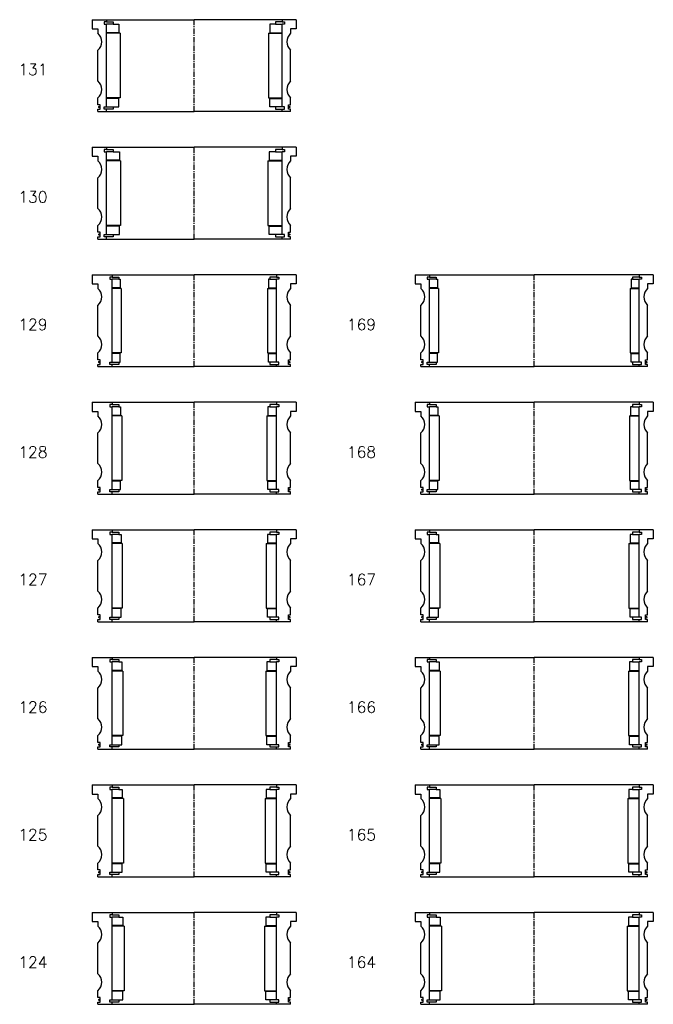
# Model space of a CAD drawing. Extents: x -2018 to 705, y -3434 to 10376.
# Tile 49 of 50: x 146 to 705, y 8608 to 9476. Entities that reach past the tile are written whole.
import ezdxf

# ---------------------------------------------------------------- set-up
doc = ezdxf.new("R2010")
doc.units = 0
doc.header["$LTSCALE"] = 0.15
doc.linetypes.add('CENTER', pattern=[50.8, 31.75, -6.35, 6.35, -6.35])
doc.layers.get('0').update_dxf_attribs({"linetype": 'CONTINUOUS'})
doc.layers.add('CENTER', color=9, linetype='CENTER')
doc.styles.add('ROMANS', font='romans')

# ---------------------------------------------------------------- blocks, each defined once
blk = doc.blocks.new('6S169210T')
for p, q in [((-105, 40.5), (-92.5, 40.5)), ((-105, 40.5), (-105, 32.5)), ((-92.5, 38.5), (-94.5, 38.5)), ((-94.5, 38.5), (-94.5, 36.5)), ((-94.5, 36.5), (-92.5, 36.5)), ((-92.5, 40.5), (0, 40.5)), ((-92.5, 40.5), (-92.5, 38.5)), ((-92.5, 38.5), (-86.5, 38.5)), ((-92.5, -36.5), (-92.5, 36.5)), ((-86.5, 36.5), (-92.5, 36.5)), ((-86.5, 38.5), (-86.5, 36.5)), ((-86.5, 36.5), (-85.5, 36.5)), ((-85.5, 36.5), (-85.5, 29)), ((92.5, 40.5), (0, 40.5)), ((86.5, 36.5), (85.5, 36.5)), ((85.5, 36.5), (85.5, 29)), ((92.5, 38.5), (86.5, 38.5)), ((86.5, 38.5), (86.5, 36.5)), ((86.5, 36.5), (92.5, 36.5)), ((92.5, 40.5), (92.5, 38.5)), ((105, 40.5), (92.5, 40.5)), ((92.5, 38.5), (94.5, 38.5)), ((94.5, 36.5), (92.5, 36.5)), ((92.5, -36.5), (92.5, 36.5)), ((94.5, 38.5), (94.5, 36.5)), ((105, 40.5), (105, 32.5)), ((-105, 32.5), (-100, 32.5)), ((-100, 32.5), (-100, 28.5)), ((-85.5, 29), (-92.5, 29)), ((-84.5, 28.5), (-92.5, 28.5)), ((-84.5, 28.5), (-84.5, -28.5)), ((84.5, 28.5), (84.5, -28.5)), ((84.5, 28.5), (92.5, 28.5)), ((85.5, 29), (92.5, 29)), ((100, 32.5), (100, 28.5)), ((105, 32.5), (100, 32.5)), ((-100, -13.5), (-100, 13.5)), ((100, -13.5), (100, 13.5)), ((-100, -34.5), (-100, -28.5)), ((-98, -34.5), (-100, -34.5)), ((-98, -38.5), (-98, -34.5)), ((-84.5, -28.5), (-92.5, -28.5)), ((-85.5, -29), (-92.5, -29)), ((-85.5, -36.5), (-85.5, -29)), ((84.5, -28.5), (92.5, -28.5)), ((85.5, -36.5), (85.5, -29)), ((85.5, -29), (92.5, -29)), ((98, -38.5), (98, -34.5)), ((98, -34.5), (100, -34.5)), ((100, -34.5), (100, -28.5)), ((-100, -40.5), (-100, -38.5)), ((-100, -38.5), (-98, -38.5)), ((-100, -40.5), (-92.5, -40.5)), ((-94.5, -38.5), (-94.5, -36.5)), ((-94.5, -36.5), (-92.5, -36.5)), ((-92.5, -38.5), (-94.5, -38.5)), ((-92.5, -36.5), (-86.5, -36.5)), ((-92.5, -40.5), (-92.5, -38.5)), ((-86.5, -38.5), (-92.5, -38.5)), ((-92.5, -40.5), (0, -40.5)), ((-86.5, -36.5), (-86.5, -38.5)), ((-86.5, -36.5), (-85.5, -36.5)), ((92.5, -40.5), (0, -40.5)), ((86.5, -36.5), (85.5, -36.5)), ((92.5, -36.5), (86.5, -36.5)), ((86.5, -36.5), (86.5, -38.5)), ((86.5, -38.5), (92.5, -38.5)), ((94.5, -36.5), (92.5, -36.5)), ((92.5, -40.5), (92.5, -38.5)), ((92.5, -38.5), (94.5, -38.5)), ((100, -40.5), (92.5, -40.5)), ((94.5, -38.5), (94.5, -36.5)), ((100, -38.5), (98, -38.5)), ((100, -40.5), (100, -38.5))]:
    blk.add_line(p, q)
at = {"const_width": 0.95}
for points in [[(-98.45, -36.52, -1), (-99.5, -36.52, -1)], [(98.45, -36.52, 1), (99.5, -36.52, 1)]]:
    blk.add_lwpolyline(points, format="xyb", close=True, dxfattribs=at)
for centre, start, end in [((-106.61, 21), 311.40962, 48.59038), ((106.61, 21), 131.40962, 228.59038), ((-106.61, -21), 311.40962, 48.59038), ((106.61, -21), 131.40962, 228.59038)]:
    blk.add_arc(centre, 10, start, end)
at = {"layer": 'CENTER'}
blk.add_line((0, -40.5), (0, 40.5), dxfattribs=at)
blk = doc.blocks.new('6S168210T')
for p, q in [((-105, 40.5), (-92.5, 40.5)), ((-105, 40.5), (-105, 32.5)), ((-92.5, 38.5), (-94.5, 38.5)), ((-94.5, 38.5), (-94.5, 36.5)), ((-94.5, 36.5), (-92.5, 36.5)), ((-92.5, 40.5), (0, 40.5)), ((-92.5, 40.5), (-92.5, 38.5)), ((-92.5, 38.5), (-86.5, 38.5)), ((-92.5, -36.5), (-92.5, 36.5)), ((-86.5, 36.5), (-92.5, 36.5)), ((-86.5, 38.5), (-86.5, 36.5)), ((-86.5, 36.5), (-85, 36.5)), ((-85, 36.5), (-85, 29)), ((92.5, 40.5), (0, 40.5)), ((86.5, 36.5), (85, 36.5)), ((85, 36.5), (85, 29)), ((92.5, 38.5), (86.5, 38.5)), ((86.5, 38.5), (86.5, 36.5)), ((86.5, 36.5), (92.5, 36.5)), ((92.5, 40.5), (92.5, 38.5)), ((105, 40.5), (92.5, 40.5)), ((92.5, 38.5), (94.5, 38.5)), ((94.5, 36.5), (92.5, 36.5)), ((92.5, -36.5), (92.5, 36.5)), ((94.5, 38.5), (94.5, 36.5)), ((105, 40.5), (105, 32.5)), ((-105, 32.5), (-100, 32.5)), ((-100, 32.5), (-100, 28.5)), ((-85, 29), (-92.5, 29)), ((-84, 28.5), (-92.5, 28.5)), ((-84, 28.5), (-84, -28.5)), ((84, 28.5), (84, -28.5)), ((84, 28.5), (92.5, 28.5)), ((85, 29), (92.5, 29)), ((100, 32.5), (100, 28.5)), ((105, 32.5), (100, 32.5)), ((-100, -13.5), (-100, 13.5)), ((100, -13.5), (100, 13.5)), ((-100, -34.5), (-100, -28.5)), ((-98, -34.5), (-100, -34.5)), ((-98, -38.5), (-98, -34.5)), ((-84, -28.5), (-92.5, -28.5)), ((-85, -29), (-92.5, -29)), ((-85, -36.5), (-85, -29)), ((84, -28.5), (92.5, -28.5)), ((85, -36.5), (85, -29)), ((85, -29), (92.5, -29)), ((98, -38.5), (98, -34.5)), ((98, -34.5), (100, -34.5)), ((100, -34.5), (100, -28.5)), ((-100, -40.5), (-100, -38.5)), ((-100, -38.5), (-98, -38.5)), ((-100, -40.5), (-92.5, -40.5)), ((-94.5, -38.5), (-94.5, -36.5)), ((-94.5, -36.5), (-92.5, -36.5)), ((-92.5, -38.5), (-94.5, -38.5)), ((-92.5, -36.5), (-86.5, -36.5)), ((-92.5, -40.5), (-92.5, -38.5)), ((-86.5, -38.5), (-92.5, -38.5)), ((-92.5, -40.5), (0, -40.5)), ((-86.5, -36.5), (-86.5, -38.5)), ((-86.5, -36.5), (-85, -36.5)), ((92.5, -40.5), (0, -40.5)), ((86.5, -36.5), (85, -36.5)), ((92.5, -36.5), (86.5, -36.5)), ((86.5, -36.5), (86.5, -38.5)), ((86.5, -38.5), (92.5, -38.5)), ((94.5, -36.5), (92.5, -36.5)), ((92.5, -40.5), (92.5, -38.5)), ((92.5, -38.5), (94.5, -38.5)), ((100, -40.5), (92.5, -40.5)), ((94.5, -38.5), (94.5, -36.5)), ((100, -38.5), (98, -38.5)), ((100, -40.5), (100, -38.5))]:
    blk.add_line(p, q)
at = {"const_width": 0.95}
for points in [[(-98.45, -36.52, -1), (-99.5, -36.52, -1)], [(98.45, -36.52, 1), (99.5, -36.52, 1)]]:
    blk.add_lwpolyline(points, format="xyb", close=True, dxfattribs=at)
for centre, start, end in [((-106.61, 21), 311.40962, 48.59038), ((106.61, 21), 131.40962, 228.59038), ((-106.61, -21), 311.40962, 48.59038), ((106.61, -21), 131.40962, 228.59038)]:
    blk.add_arc(centre, 10, start, end)
at = {"layer": 'CENTER'}
blk.add_line((0, -40.5), (0, 40.5), dxfattribs=at)
blk = doc.blocks.new('6S167210T')
for p, q in [((-105, 40.5), (-92.5, 40.5)), ((-105, 40.5), (-105, 32.5)), ((-92.5, 38.5), (-94.5, 38.5)), ((-94.5, 38.5), (-94.5, 36.5)), ((-94.5, 36.5), (-92.5, 36.5)), ((-92.5, 40.5), (0, 40.5)), ((-92.5, 40.5), (-92.5, 38.5)), ((-92.5, 38.5), (-86.5, 38.5)), ((-92.5, -36.5), (-92.5, 36.5)), ((-86.5, 36.5), (-92.5, 36.5)), ((-86.5, 38.5), (-86.5, 36.5)), ((-86.5, 36.5), (-84.5, 36.5)), ((-84.5, 36.5), (-84.5, 29)), ((92.5, 40.5), (0, 40.5)), ((86.5, 36.5), (84.5, 36.5)), ((84.5, 36.5), (84.5, 29)), ((92.5, 38.5), (86.5, 38.5)), ((86.5, 38.5), (86.5, 36.5)), ((86.5, 36.5), (92.5, 36.5)), ((92.5, 40.5), (92.5, 38.5)), ((105, 40.5), (92.5, 40.5)), ((92.5, 38.5), (94.5, 38.5)), ((94.5, 36.5), (92.5, 36.5)), ((92.5, -36.5), (92.5, 36.5)), ((94.5, 38.5), (94.5, 36.5)), ((105, 40.5), (105, 32.5)), ((-105, 32.5), (-100, 32.5)), ((-100, 32.5), (-100, 28.5)), ((-84.5, 29), (-92.5, 29)), ((-83.5, 28.5), (-92.5, 28.5)), ((-83.5, 28.5), (-83.5, -28.5)), ((83.5, 28.5), (83.5, -28.5)), ((83.5, 28.5), (92.5, 28.5)), ((84.5, 29), (92.5, 29)), ((100, 32.5), (100, 28.5)), ((105, 32.5), (100, 32.5)), ((-100, -13.5), (-100, 13.5)), ((100, -13.5), (100, 13.5)), ((-100, -34.5), (-100, -28.5)), ((-98, -34.5), (-100, -34.5)), ((-98, -38.5), (-98, -34.5)), ((-83.5, -28.5), (-92.5, -28.5)), ((-84.5, -29), (-92.5, -29)), ((-84.5, -36.5), (-84.5, -29)), ((83.5, -28.5), (92.5, -28.5)), ((84.5, -36.5), (84.5, -29)), ((84.5, -29), (92.5, -29)), ((98, -38.5), (98, -34.5)), ((98, -34.5), (100, -34.5)), ((100, -34.5), (100, -28.5)), ((-100, -40.5), (-100, -38.5)), ((-100, -38.5), (-98, -38.5)), ((-100, -40.5), (-92.5, -40.5)), ((-94.5, -38.5), (-94.5, -36.5)), ((-94.5, -36.5), (-92.5, -36.5)), ((-92.5, -38.5), (-94.5, -38.5)), ((-92.5, -36.5), (-86.5, -36.5)), ((-92.5, -40.5), (-92.5, -38.5)), ((-86.5, -38.5), (-92.5, -38.5)), ((-92.5, -40.5), (0, -40.5)), ((-86.5, -36.5), (-86.5, -38.5)), ((-86.5, -36.5), (-84.5, -36.5)), ((92.5, -40.5), (0, -40.5)), ((86.5, -36.5), (84.5, -36.5)), ((92.5, -36.5), (86.5, -36.5)), ((86.5, -36.5), (86.5, -38.5)), ((86.5, -38.5), (92.5, -38.5)), ((94.5, -36.5), (92.5, -36.5)), ((92.5, -40.5), (92.5, -38.5)), ((92.5, -38.5), (94.5, -38.5)), ((100, -40.5), (92.5, -40.5)), ((94.5, -38.5), (94.5, -36.5)), ((100, -38.5), (98, -38.5)), ((100, -40.5), (100, -38.5))]:
    blk.add_line(p, q)
at = {"const_width": 0.95}
for points in [[(-98.45, -36.52, -1), (-99.5, -36.52, -1)], [(98.45, -36.52, 1), (99.5, -36.52, 1)]]:
    blk.add_lwpolyline(points, format="xyb", close=True, dxfattribs=at)
for centre, start, end in [((-106.61, 21), 311.40962, 48.59038), ((106.61, 21), 131.40962, 228.59038), ((-106.61, -21), 311.40962, 48.59038), ((106.61, -21), 131.40962, 228.59038)]:
    blk.add_arc(centre, 10, start, end)
at = {"layer": 'CENTER'}
blk.add_line((0, -40.5), (0, 40.5), dxfattribs=at)
blk = doc.blocks.new('6S166210T')
for p, q in [((-105, 40.5), (-92.5, 40.5)), ((-105, 40.5), (-105, 32.5)), ((-92.5, 38.5), (-94.5, 38.5)), ((-94.5, 38.5), (-94.5, 36.5)), ((-94.5, 36.5), (-92.5, 36.5)), ((-92.5, 40.5), (0, 40.5)), ((-92.5, 40.5), (-92.5, 38.5)), ((-92.5, 38.5), (-86.5, 38.5)), ((-92.5, -36.5), (-92.5, 36.5)), ((-86.5, 36.5), (-92.5, 36.5)), ((-86.5, 38.5), (-86.5, 36.5)), ((-86.5, 36.5), (-84, 36.5)), ((-84, 36.5), (-84, 29)), ((92.5, 40.5), (0, 40.5)), ((86.5, 36.5), (84, 36.5)), ((84, 36.5), (84, 29)), ((92.5, 38.5), (86.5, 38.5)), ((86.5, 38.5), (86.5, 36.5)), ((86.5, 36.5), (92.5, 36.5)), ((92.5, 40.5), (92.5, 38.5)), ((105, 40.5), (92.5, 40.5)), ((92.5, 38.5), (94.5, 38.5)), ((94.5, 36.5), (92.5, 36.5)), ((92.5, -36.5), (92.5, 36.5)), ((94.5, 38.5), (94.5, 36.5)), ((105, 40.5), (105, 32.5)), ((-105, 32.5), (-100, 32.5)), ((-100, 32.5), (-100, 28.5)), ((-84, 29), (-92.5, 29)), ((-83, 28.5), (-92.5, 28.5)), ((-83, 28.5), (-83, -28.5)), ((83, 28.5), (83, -28.5)), ((83, 28.5), (92.5, 28.5)), ((84, 29), (92.5, 29)), ((100, 32.5), (100, 28.5)), ((105, 32.5), (100, 32.5)), ((-100, -13.5), (-100, 13.5)), ((100, -13.5), (100, 13.5)), ((-100, -34.5), (-100, -28.5)), ((-98, -34.5), (-100, -34.5)), ((-98, -38.5), (-98, -34.5)), ((-83, -28.5), (-92.5, -28.5)), ((-84, -29), (-92.5, -29)), ((-84, -36.5), (-84, -29)), ((83, -28.5), (92.5, -28.5)), ((84, -36.5), (84, -29)), ((84, -29), (92.5, -29)), ((98, -38.5), (98, -34.5)), ((98, -34.5), (100, -34.5)), ((100, -34.5), (100, -28.5)), ((-100, -40.5), (-100, -38.5)), ((-100, -38.5), (-98, -38.5)), ((-100, -40.5), (-92.5, -40.5)), ((-94.5, -38.5), (-94.5, -36.5)), ((-94.5, -36.5), (-92.5, -36.5)), ((-92.5, -38.5), (-94.5, -38.5)), ((-92.5, -36.5), (-86.5, -36.5)), ((-92.5, -40.5), (-92.5, -38.5)), ((-86.5, -38.5), (-92.5, -38.5)), ((-92.5, -40.5), (0, -40.5)), ((-86.5, -36.5), (-86.5, -38.5)), ((-86.5, -36.5), (-84, -36.5)), ((92.5, -40.5), (0, -40.5)), ((86.5, -36.5), (84, -36.5)), ((92.5, -36.5), (86.5, -36.5)), ((86.5, -36.5), (86.5, -38.5)), ((86.5, -38.5), (92.5, -38.5)), ((94.5, -36.5), (92.5, -36.5)), ((92.5, -40.5), (92.5, -38.5)), ((92.5, -38.5), (94.5, -38.5)), ((100, -40.5), (92.5, -40.5)), ((94.5, -38.5), (94.5, -36.5)), ((100, -38.5), (98, -38.5)), ((100, -40.5), (100, -38.5))]:
    blk.add_line(p, q)
at = {"const_width": 0.95}
for points in [[(-98.45, -36.52, -1), (-99.5, -36.52, -1)], [(98.45, -36.52, 1), (99.5, -36.52, 1)]]:
    blk.add_lwpolyline(points, format="xyb", close=True, dxfattribs=at)
for centre, start, end in [((-106.61, 21), 311.40962, 48.59038), ((106.61, 21), 131.40962, 228.59038), ((-106.61, -21), 311.40962, 48.59038), ((106.61, -21), 131.40962, 228.59038)]:
    blk.add_arc(centre, 10, start, end)
at = {"layer": 'CENTER'}
blk.add_line((0, -40.5), (0, 40.5), dxfattribs=at)
blk = doc.blocks.new('6S165210T')
for p, q in [((-105, 40.5), (-92.5, 40.5)), ((-105, 40.5), (-105, 32.5)), ((-92.5, 38.5), (-94.5, 38.5)), ((-94.5, 38.5), (-94.5, 36.5)), ((-94.5, 36.5), (-92.5, 36.5)), ((-92.5, 40.5), (0, 40.5)), ((-92.5, 40.5), (-92.5, 38.5)), ((-92.5, 38.5), (-86.5, 38.5)), ((-92.5, -36.5), (-92.5, 36.5)), ((-86.5, 36.5), (-92.5, 36.5)), ((-86.5, 38.5), (-86.5, 36.5)), ((-86.5, 36.5), (-83.5, 36.5)), ((-83.5, 36.5), (-83.5, 29)), ((92.5, 40.5), (0, 40.5)), ((86.5, 36.5), (83.5, 36.5)), ((83.5, 36.5), (83.5, 29)), ((92.5, 38.5), (86.5, 38.5)), ((86.5, 38.5), (86.5, 36.5)), ((86.5, 36.5), (92.5, 36.5)), ((92.5, 40.5), (92.5, 38.5)), ((105, 40.5), (92.5, 40.5)), ((92.5, 38.5), (94.5, 38.5)), ((94.5, 36.5), (92.5, 36.5)), ((92.5, -36.5), (92.5, 36.5)), ((94.5, 38.5), (94.5, 36.5)), ((105, 40.5), (105, 32.5)), ((-105, 32.5), (-100, 32.5)), ((-100, 32.5), (-100, 28.5)), ((-83.5, 29), (-92.5, 29)), ((-82.5, 28.5), (-92.5, 28.5)), ((-82.5, 28.5), (-82.5, -28.5)), ((82.5, 28.5), (82.5, -28.5)), ((82.5, 28.5), (92.5, 28.5)), ((83.5, 29), (92.5, 29)), ((100, 32.5), (100, 28.5)), ((105, 32.5), (100, 32.5)), ((-100, -13.5), (-100, 13.5)), ((100, -13.5), (100, 13.5)), ((-100, -34.5), (-100, -28.5)), ((-98, -34.5), (-100, -34.5)), ((-98, -38.5), (-98, -34.5)), ((-82.5, -28.5), (-92.5, -28.5)), ((-83.5, -29), (-92.5, -29)), ((-83.5, -36.5), (-83.5, -29)), ((82.5, -28.5), (92.5, -28.5)), ((83.5, -36.5), (83.5, -29)), ((83.5, -29), (92.5, -29)), ((98, -38.5), (98, -34.5)), ((98, -34.5), (100, -34.5)), ((100, -34.5), (100, -28.5)), ((-100, -40.5), (-100, -38.5)), ((-100, -38.5), (-98, -38.5)), ((-100, -40.5), (-92.5, -40.5)), ((-94.5, -38.5), (-94.5, -36.5)), ((-94.5, -36.5), (-92.5, -36.5)), ((-92.5, -38.5), (-94.5, -38.5)), ((-92.5, -36.5), (-86.5, -36.5)), ((-92.5, -40.5), (-92.5, -38.5)), ((-86.5, -38.5), (-92.5, -38.5)), ((-92.5, -40.5), (0, -40.5)), ((-86.5, -36.5), (-86.5, -38.5)), ((-86.5, -36.5), (-83.5, -36.5)), ((92.5, -40.5), (0, -40.5)), ((86.5, -36.5), (83.5, -36.5)), ((92.5, -36.5), (86.5, -36.5)), ((86.5, -36.5), (86.5, -38.5)), ((86.5, -38.5), (92.5, -38.5)), ((94.5, -36.5), (92.5, -36.5)), ((92.5, -40.5), (92.5, -38.5)), ((92.5, -38.5), (94.5, -38.5)), ((100, -40.5), (92.5, -40.5)), ((94.5, -38.5), (94.5, -36.5)), ((100, -38.5), (98, -38.5)), ((100, -40.5), (100, -38.5))]:
    blk.add_line(p, q)
at = {"const_width": 0.95}
for points in [[(-98.45, -36.52, -1), (-99.5, -36.52, -1)], [(98.45, -36.52, 1), (99.5, -36.52, 1)]]:
    blk.add_lwpolyline(points, format="xyb", close=True, dxfattribs=at)
for centre, start, end in [((-106.61, 21), 311.40962, 48.59038), ((106.61, 21), 131.40962, 228.59038), ((-106.61, -21), 311.40962, 48.59038), ((106.61, -21), 131.40962, 228.59038)]:
    blk.add_arc(centre, 10, start, end)
at = {"layer": 'CENTER'}
blk.add_line((0, -40.5), (0, 40.5), dxfattribs=at)
blk = doc.blocks.new('6S164210T')
for p, q in [((-105, 40.5), (-92.5, 40.5)), ((-105, 40.5), (-105, 32.5)), ((-92.5, 38.5), (-94.5, 38.5)), ((-94.5, 38.5), (-94.5, 36.5)), ((-94.5, 36.5), (-92.5, 36.5)), ((-92.5, 40.5), (0, 40.5)), ((-92.5, 40.5), (-92.5, 38.5)), ((-92.5, 38.5), (-86.5, 38.5)), ((-92.5, -36.5), (-92.5, 36.5)), ((-86.5, 36.5), (-92.5, 36.5)), ((-86.5, 38.5), (-86.5, 36.5)), ((-86.5, 36.5), (-83, 36.5)), ((-83, 36.5), (-83, 29)), ((92.5, 40.5), (0, 40.5)), ((86.5, 36.5), (83, 36.5)), ((83, 36.5), (83, 29)), ((92.5, 38.5), (86.5, 38.5)), ((86.5, 38.5), (86.5, 36.5)), ((86.5, 36.5), (92.5, 36.5)), ((92.5, 40.5), (92.5, 38.5)), ((105, 40.5), (92.5, 40.5)), ((92.5, 38.5), (94.5, 38.5)), ((94.5, 36.5), (92.5, 36.5)), ((92.5, -36.5), (92.5, 36.5)), ((94.5, 38.5), (94.5, 36.5)), ((105, 40.5), (105, 32.5)), ((-105, 32.5), (-100, 32.5)), ((-100, 32.5), (-100, 28.5)), ((-83, 29), (-92.5, 29)), ((-82, 28.5), (-92.5, 28.5)), ((-82, 28.5), (-82, -28.5)), ((82, 28.5), (82, -28.5)), ((82, 28.5), (92.5, 28.5)), ((83, 29), (92.5, 29)), ((100, 32.5), (100, 28.5)), ((105, 32.5), (100, 32.5)), ((-100, -13.5), (-100, 13.5)), ((100, -13.5), (100, 13.5)), ((-100, -34.5), (-100, -28.5)), ((-98, -34.5), (-100, -34.5)), ((-98, -38.5), (-98, -34.5)), ((-82, -28.5), (-92.5, -28.5)), ((-83, -29), (-92.5, -29)), ((-83, -36.5), (-83, -29)), ((82, -28.5), (92.5, -28.5)), ((83, -36.5), (83, -29)), ((83, -29), (92.5, -29)), ((98, -38.5), (98, -34.5)), ((98, -34.5), (100, -34.5)), ((100, -34.5), (100, -28.5)), ((-100, -40.5), (-100, -38.5)), ((-100, -38.5), (-98, -38.5)), ((-100, -40.5), (-92.5, -40.5)), ((-94.5, -38.5), (-94.5, -36.5)), ((-94.5, -36.5), (-92.5, -36.5)), ((-92.5, -38.5), (-94.5, -38.5)), ((-92.5, -36.5), (-86.5, -36.5)), ((-92.5, -40.5), (-92.5, -38.5)), ((-86.5, -38.5), (-92.5, -38.5)), ((-92.5, -40.5), (0, -40.5)), ((-86.5, -36.5), (-86.5, -38.5)), ((-86.5, -36.5), (-83, -36.5)), ((92.5, -40.5), (0, -40.5)), ((86.5, -36.5), (83, -36.5)), ((92.5, -36.5), (86.5, -36.5)), ((86.5, -36.5), (86.5, -38.5)), ((86.5, -38.5), (92.5, -38.5)), ((94.5, -36.5), (92.5, -36.5)), ((92.5, -40.5), (92.5, -38.5)), ((92.5, -38.5), (94.5, -38.5)), ((100, -40.5), (92.5, -40.5)), ((94.5, -38.5), (94.5, -36.5)), ((100, -38.5), (98, -38.5)), ((100, -40.5), (100, -38.5))]:
    blk.add_line(p, q)
at = {"const_width": 0.95}
for points in [[(-98.45, -36.52, -1), (-99.5, -36.52, -1)], [(98.45, -36.52, 1), (99.5, -36.52, 1)]]:
    blk.add_lwpolyline(points, format="xyb", close=True, dxfattribs=at)
for centre, start, end in [((-106.61, 21), 311.40962, 48.59038), ((106.61, 21), 131.40962, 228.59038), ((-106.61, -21), 311.40962, 48.59038), ((106.61, -21), 131.40962, 228.59038)]:
    blk.add_arc(centre, 10, start, end)
at = {"layer": 'CENTER'}
blk.add_line((0, -40.5), (0, 40.5), dxfattribs=at)
blk = doc.blocks.new('6S131180T')
for p, q in [((-90, 40.5), (-77.5, 40.5)), ((-90, 40.5), (-90, 32.5)), ((-77.5, 38.5), (-79.5, 38.5)), ((-79.5, 38.5), (-79.5, 36.5)), ((-79.5, 36.5), (-77.5, 36.5)), ((-77.5, 40.5), (0, 40.5)), ((-77.5, 40.5), (-77.5, 38.5)), ((-77.5, 38.5), (-71.5, 38.5)), ((-77.5, -36.5), (-77.5, 36.5)), ((-71.5, 36.5), (-77.5, 36.5)), ((-71.5, 38.5), (-71.5, 36.5)), ((-71.5, 36.5), (-66.5, 36.5)), ((-66.5, 36.5), (-66.5, 29)), ((77.5, 40.5), (0, 40.5)), ((71.5, 36.5), (66.5, 36.5)), ((66.5, 36.5), (66.5, 29)), ((77.5, 38.5), (71.5, 38.5)), ((71.5, 38.5), (71.5, 36.5)), ((71.5, 36.5), (77.5, 36.5)), ((77.5, 40.5), (77.5, 38.5)), ((90, 40.5), (77.5, 40.5)), ((77.5, 38.5), (79.5, 38.5)), ((79.5, 36.5), (77.5, 36.5)), ((77.5, -36.5), (77.5, 36.5)), ((79.5, 38.5), (79.5, 36.5)), ((90, 40.5), (90, 32.5)), ((-90, 32.5), (-85, 32.5)), ((-85, 32.5), (-85, 28.5)), ((-66.5, 29), (-77.5, 29)), ((-65.5, 28.5), (-77.5, 28.5)), ((-65.5, 28.5), (-65.5, -28.5)), ((65.5, 28.5), (65.5, -28.5)), ((65.5, 28.5), (77.5, 28.5)), ((66.5, 29), (77.5, 29)), ((85, 32.5), (85, 28.5)), ((90, 32.5), (85, 32.5)), ((-85, -13.5), (-85, 13.5)), ((85, -13.5), (85, 13.5)), ((-85, -34.5), (-85, -28.5)), ((-83, -34.5), (-85, -34.5)), ((-83, -38.5), (-83, -34.5)), ((-65.5, -28.5), (-77.5, -28.5)), ((-66.5, -29), (-77.5, -29)), ((-66.5, -36.5), (-66.5, -29)), ((65.5, -28.5), (77.5, -28.5)), ((66.5, -36.5), (66.5, -29)), ((66.5, -29), (77.5, -29)), ((83, -38.5), (83, -34.5)), ((83, -34.5), (85, -34.5)), ((85, -34.5), (85, -28.5)), ((-85, -40.5), (-85, -38.5)), ((-85, -38.5), (-83, -38.5)), ((-85, -40.5), (-77.5, -40.5)), ((-79.5, -38.5), (-79.5, -36.5)), ((-79.5, -36.5), (-77.5, -36.5)), ((-77.5, -38.5), (-79.5, -38.5)), ((-77.5, -36.5), (-71.5, -36.5)), ((-77.5, -40.5), (-77.5, -38.5)), ((-71.5, -38.5), (-77.5, -38.5)), ((-77.5, -40.5), (0, -40.5)), ((-71.5, -36.5), (-71.5, -38.5)), ((-71.5, -36.5), (-66.5, -36.5)), ((77.5, -40.5), (0, -40.5)), ((71.5, -36.5), (66.5, -36.5)), ((77.5, -36.5), (71.5, -36.5)), ((71.5, -36.5), (71.5, -38.5)), ((71.5, -38.5), (77.5, -38.5)), ((79.5, -36.5), (77.5, -36.5)), ((77.5, -40.5), (77.5, -38.5)), ((77.5, -38.5), (79.5, -38.5)), ((85, -40.5), (77.5, -40.5)), ((79.5, -38.5), (79.5, -36.5)), ((85, -38.5), (83, -38.5)), ((85, -40.5), (85, -38.5))]:
    blk.add_line(p, q)
at = {"const_width": 0.95}
for points in [[(-83.45, -36.52, -1), (-84.5, -36.52, -1)], [(83.45, -36.52, 1), (84.5, -36.52, 1)]]:
    blk.add_lwpolyline(points, format="xyb", close=True, dxfattribs=at)
for centre, start, end in [((-91.61, 21), 311.40962, 48.59038), ((91.61, 21), 131.40962, 228.59038), ((-91.61, -21), 311.40962, 48.59038), ((91.61, -21), 131.40962, 228.59038)]:
    blk.add_arc(centre, 10, start, end)
at = {"layer": 'CENTER'}
blk.add_line((0, -40.5), (0, 40.5), dxfattribs=at)
blk = doc.blocks.new('6S130180T')
for p, q in [((-90, 40.5), (-77.5, 40.5)), ((-90, 40.5), (-90, 32.5)), ((-77.5, 38.5), (-79.5, 38.5)), ((-79.5, 38.5), (-79.5, 36.5)), ((-79.5, 36.5), (-77.5, 36.5)), ((-77.5, 40.5), (0, 40.5)), ((-77.5, 40.5), (-77.5, 38.5)), ((-77.5, 38.5), (-71.5, 38.5)), ((-77.5, -36.5), (-77.5, 36.5)), ((-71.5, 36.5), (-77.5, 36.5)), ((-71.5, 38.5), (-71.5, 36.5)), ((-71.5, 36.5), (-66, 36.5)), ((-66, 36.5), (-66, 29)), ((77.5, 40.5), (0, 40.5)), ((71.5, 36.5), (66, 36.5)), ((66, 36.5), (66, 29)), ((77.5, 38.5), (71.5, 38.5)), ((71.5, 38.5), (71.5, 36.5)), ((71.5, 36.5), (77.5, 36.5)), ((77.5, 40.5), (77.5, 38.5)), ((90, 40.5), (77.5, 40.5)), ((77.5, 38.5), (79.5, 38.5)), ((79.5, 36.5), (77.5, 36.5)), ((77.5, -36.5), (77.5, 36.5)), ((79.5, 38.5), (79.5, 36.5)), ((90, 40.5), (90, 32.5)), ((-90, 32.5), (-85, 32.5)), ((-85, 32.5), (-85, 28.5)), ((-66, 29), (-77.5, 29)), ((-65, 28.5), (-77.5, 28.5)), ((-65, 28.5), (-65, -28.5)), ((65, 28.5), (65, -28.5)), ((65, 28.5), (77.5, 28.5)), ((66, 29), (77.5, 29)), ((85, 32.5), (85, 28.5)), ((90, 32.5), (85, 32.5)), ((-85, -13.5), (-85, 13.5)), ((85, -13.5), (85, 13.5)), ((-85, -34.5), (-85, -28.5)), ((-83, -34.5), (-85, -34.5)), ((-83, -38.5), (-83, -34.5)), ((-65, -28.5), (-77.5, -28.5)), ((-66, -29), (-77.5, -29)), ((-66, -36.5), (-66, -29)), ((65, -28.5), (77.5, -28.5)), ((66, -36.5), (66, -29)), ((66, -29), (77.5, -29)), ((83, -38.5), (83, -34.5)), ((83, -34.5), (85, -34.5)), ((85, -34.5), (85, -28.5)), ((-85, -40.5), (-85, -38.5)), ((-85, -38.5), (-83, -38.5)), ((-85, -40.5), (-77.5, -40.5)), ((-79.5, -38.5), (-79.5, -36.5)), ((-79.5, -36.5), (-77.5, -36.5)), ((-77.5, -38.5), (-79.5, -38.5)), ((-77.5, -36.5), (-71.5, -36.5)), ((-77.5, -40.5), (-77.5, -38.5)), ((-71.5, -38.5), (-77.5, -38.5)), ((-77.5, -40.5), (0, -40.5)), ((-71.5, -36.5), (-71.5, -38.5)), ((-71.5, -36.5), (-66, -36.5)), ((77.5, -40.5), (0, -40.5)), ((71.5, -36.5), (66, -36.5)), ((77.5, -36.5), (71.5, -36.5)), ((71.5, -36.5), (71.5, -38.5)), ((71.5, -38.5), (77.5, -38.5)), ((79.5, -36.5), (77.5, -36.5)), ((77.5, -40.5), (77.5, -38.5)), ((77.5, -38.5), (79.5, -38.5)), ((85, -40.5), (77.5, -40.5)), ((79.5, -38.5), (79.5, -36.5)), ((85, -38.5), (83, -38.5)), ((85, -40.5), (85, -38.5))]:
    blk.add_line(p, q)
at = {"const_width": 0.95}
for points in [[(-83.45, -36.52, -1), (-84.5, -36.52, -1)], [(83.45, -36.52, 1), (84.5, -36.52, 1)]]:
    blk.add_lwpolyline(points, format="xyb", close=True, dxfattribs=at)
for centre, start, end in [((-91.61, 21), 311.40962, 48.59038), ((91.61, 21), 131.40962, 228.59038), ((-91.61, -21), 311.40962, 48.59038), ((91.61, -21), 131.40962, 228.59038)]:
    blk.add_arc(centre, 10, start, end)
at = {"layer": 'CENTER'}
blk.add_line((0, -40.5), (0, 40.5), dxfattribs=at)
blk = doc.blocks.new('6S129180T')
for p, q in [((-90, 40.5), (-72.5, 40.5)), ((-90, 40.5), (-90, 32.5)), ((-72.5, 38.5), (-74.5, 38.5)), ((-74.5, 38.5), (-74.5, 36.5)), ((-74.5, 36.5), (-72.5, 36.5)), ((-72.5, 40.5), (0, 40.5)), ((-72.5, 40.5), (-72.5, 38.5)), ((-72.5, 38.5), (-66.5, 38.5)), ((-72.5, -36.5), (-72.5, 36.5)), ((-66.5, 36.5), (-72.5, 36.5)), ((-66.5, 38.5), (-66.5, 36.5)), ((-66.5, 36.5), (-65.5, 36.5)), ((-65.5, 36.5), (-65.5, 29)), ((72.5, 40.5), (0, 40.5)), ((66.5, 36.5), (65.5, 36.5)), ((65.5, 36.5), (65.5, 29)), ((72.5, 38.5), (66.5, 38.5)), ((66.5, 38.5), (66.5, 36.5)), ((66.5, 36.5), (72.5, 36.5)), ((72.5, 40.5), (72.5, 38.5)), ((90, 40.5), (72.5, 40.5)), ((72.5, 38.5), (74.5, 38.5)), ((74.5, 36.5), (72.5, 36.5)), ((72.5, -36.5), (72.5, 36.5)), ((74.5, 38.5), (74.5, 36.5)), ((90, 40.5), (90, 32.5)), ((-90, 32.5), (-85, 32.5)), ((-85, 32.5), (-85, 28.5)), ((-65.5, 29), (-72.5, 29)), ((-64.5, 28.5), (-72.5, 28.5)), ((-64.5, 28.5), (-64.5, -28.5)), ((64.5, 28.5), (64.5, -28.5)), ((64.5, 28.5), (72.5, 28.5)), ((65.5, 29), (72.5, 29)), ((85, 32.5), (85, 28.5)), ((90, 32.5), (85, 32.5)), ((-85, -13.5), (-85, 13.5)), ((85, -13.5), (85, 13.5)), ((-85, -34.5), (-85, -28.5)), ((-83, -34.5), (-85, -34.5)), ((-83, -38.5), (-83, -34.5)), ((-64.5, -28.5), (-72.5, -28.5)), ((-65.5, -29), (-72.5, -29)), ((-65.5, -36.5), (-65.5, -29)), ((64.5, -28.5), (72.5, -28.5)), ((65.5, -36.5), (65.5, -29)), ((65.5, -29), (72.5, -29)), ((83, -38.5), (83, -34.5)), ((83, -34.5), (85, -34.5)), ((85, -34.5), (85, -28.5)), ((-85, -40.5), (-85, -38.5)), ((-85, -38.5), (-83, -38.5)), ((-85, -40.5), (-72.5, -40.5)), ((-74.5, -38.5), (-74.5, -36.5)), ((-74.5, -36.5), (-72.5, -36.5)), ((-72.5, -38.5), (-74.5, -38.5)), ((-72.5, -36.5), (-66.5, -36.5)), ((-72.5, -40.5), (-72.5, -38.5)), ((-66.5, -38.5), (-72.5, -38.5)), ((-72.5, -40.5), (0, -40.5)), ((-66.5, -36.5), (-66.5, -38.5)), ((-66.5, -36.5), (-65.5, -36.5)), ((72.5, -40.5), (0, -40.5)), ((66.5, -36.5), (65.5, -36.5)), ((72.5, -36.5), (66.5, -36.5)), ((66.5, -36.5), (66.5, -38.5)), ((66.5, -38.5), (72.5, -38.5)), ((74.5, -36.5), (72.5, -36.5)), ((72.5, -40.5), (72.5, -38.5)), ((72.5, -38.5), (74.5, -38.5)), ((85, -40.5), (72.5, -40.5)), ((74.5, -38.5), (74.5, -36.5)), ((85, -38.5), (83, -38.5)), ((85, -40.5), (85, -38.5))]:
    blk.add_line(p, q)
at = {"const_width": 0.95}
for points in [[(-83.45, -36.52, -1), (-84.5, -36.52, -1)], [(83.45, -36.52, 1), (84.5, -36.52, 1)]]:
    blk.add_lwpolyline(points, format="xyb", close=True, dxfattribs=at)
for centre, start, end in [((-91.61, 21), 311.40962, 48.59038), ((91.61, 21), 131.40962, 228.59038), ((-91.61, -21), 311.40962, 48.59038), ((91.61, -21), 131.40962, 228.59038)]:
    blk.add_arc(centre, 10, start, end)
at = {"layer": 'CENTER'}
blk.add_line((0, -40.5), (0, 40.5), dxfattribs=at)
blk = doc.blocks.new('6S128180T')
for p, q in [((-90, 40.5), (-72.5, 40.5)), ((-90, 40.5), (-90, 32.5)), ((-72.5, 38.5), (-74.5, 38.5)), ((-74.5, 38.5), (-74.5, 36.5)), ((-74.5, 36.5), (-72.5, 36.5)), ((-72.5, 40.5), (0, 40.5)), ((-72.5, 40.5), (-72.5, 38.5)), ((-72.5, 38.5), (-66.5, 38.5)), ((-72.5, -36.5), (-72.5, 36.5)), ((-66.5, 36.5), (-72.5, 36.5)), ((-66.5, 38.5), (-66.5, 36.5)), ((-66.5, 36.5), (-65, 36.5)), ((-65, 36.5), (-65, 29)), ((72.5, 40.5), (0, 40.5)), ((66.5, 36.5), (65, 36.5)), ((65, 36.5), (65, 29)), ((72.5, 38.5), (66.5, 38.5)), ((66.5, 38.5), (66.5, 36.5)), ((66.5, 36.5), (72.5, 36.5)), ((72.5, 40.5), (72.5, 38.5)), ((90, 40.5), (72.5, 40.5)), ((72.5, 38.5), (74.5, 38.5)), ((74.5, 36.5), (72.5, 36.5)), ((72.5, -36.5), (72.5, 36.5)), ((74.5, 38.5), (74.5, 36.5)), ((90, 40.5), (90, 32.5)), ((-90, 32.5), (-85, 32.5)), ((-85, 32.5), (-85, 28.5)), ((-65, 29), (-72.5, 29)), ((-64, 28.5), (-72.5, 28.5)), ((-64, 28.5), (-64, -28.5)), ((64, 28.5), (64, -28.5)), ((64, 28.5), (72.5, 28.5)), ((65, 29), (72.5, 29)), ((85, 32.5), (85, 28.5)), ((90, 32.5), (85, 32.5)), ((-85, -13.5), (-85, 13.5)), ((85, -13.5), (85, 13.5)), ((-85, -34.5), (-85, -28.5)), ((-83, -34.5), (-85, -34.5)), ((-83, -38.5), (-83, -34.5)), ((-64, -28.5), (-72.5, -28.5)), ((-65, -29), (-72.5, -29)), ((-65, -36.5), (-65, -29)), ((64, -28.5), (72.5, -28.5)), ((65, -36.5), (65, -29)), ((65, -29), (72.5, -29)), ((83, -38.5), (83, -34.5)), ((83, -34.5), (85, -34.5)), ((85, -34.5), (85, -28.5)), ((-85, -40.5), (-85, -38.5)), ((-85, -38.5), (-83, -38.5)), ((-85, -40.5), (-72.5, -40.5)), ((-74.5, -38.5), (-74.5, -36.5)), ((-74.5, -36.5), (-72.5, -36.5)), ((-72.5, -38.5), (-74.5, -38.5)), ((-72.5, -36.5), (-66.5, -36.5)), ((-72.5, -40.5), (-72.5, -38.5)), ((-66.5, -38.5), (-72.5, -38.5)), ((-72.5, -40.5), (0, -40.5)), ((-66.5, -36.5), (-66.5, -38.5)), ((-66.5, -36.5), (-65, -36.5)), ((72.5, -40.5), (0, -40.5)), ((66.5, -36.5), (65, -36.5)), ((72.5, -36.5), (66.5, -36.5)), ((66.5, -36.5), (66.5, -38.5)), ((66.5, -38.5), (72.5, -38.5)), ((74.5, -36.5), (72.5, -36.5)), ((72.5, -40.5), (72.5, -38.5)), ((72.5, -38.5), (74.5, -38.5)), ((85, -40.5), (72.5, -40.5)), ((74.5, -38.5), (74.5, -36.5)), ((85, -38.5), (83, -38.5)), ((85, -40.5), (85, -38.5))]:
    blk.add_line(p, q)
at = {"const_width": 0.95}
for points in [[(-83.45, -36.52, -1), (-84.5, -36.52, -1)], [(83.45, -36.52, 1), (84.5, -36.52, 1)]]:
    blk.add_lwpolyline(points, format="xyb", close=True, dxfattribs=at)
for centre, start, end in [((-91.61, 21), 311.40962, 48.59038), ((91.61, 21), 131.40962, 228.59038), ((-91.61, -21), 311.40962, 48.59038), ((91.61, -21), 131.40962, 228.59038)]:
    blk.add_arc(centre, 10, start, end)
at = {"layer": 'CENTER'}
blk.add_line((0, -40.5), (0, 40.5), dxfattribs=at)
blk = doc.blocks.new('6S127180T')
for p, q in [((-90, 40.5), (-72.5, 40.5)), ((-90, 40.5), (-90, 32.5)), ((-72.5, 38.5), (-74.5, 38.5)), ((-74.5, 38.5), (-74.5, 36.5)), ((-74.5, 36.5), (-72.5, 36.5)), ((-72.5, 40.5), (0, 40.5)), ((-72.5, 40.5), (-72.5, 38.5)), ((-72.5, 38.5), (-66.5, 38.5)), ((-72.5, -36.5), (-72.5, 36.5)), ((-66.5, 36.5), (-72.5, 36.5)), ((-66.5, 38.5), (-66.5, 36.5)), ((-66.5, 36.5), (-64.5, 36.5)), ((-64.5, 36.5), (-64.5, 29)), ((72.5, 40.5), (0, 40.5)), ((66.5, 36.5), (64.5, 36.5)), ((64.5, 36.5), (64.5, 29)), ((72.5, 38.5), (66.5, 38.5)), ((66.5, 38.5), (66.5, 36.5)), ((66.5, 36.5), (72.5, 36.5)), ((72.5, 40.5), (72.5, 38.5)), ((90, 40.5), (72.5, 40.5)), ((72.5, 38.5), (74.5, 38.5)), ((74.5, 36.5), (72.5, 36.5)), ((72.5, -36.5), (72.5, 36.5)), ((74.5, 38.5), (74.5, 36.5)), ((90, 40.5), (90, 32.5)), ((-90, 32.5), (-85, 32.5)), ((-85, 32.5), (-85, 28.5)), ((-64.5, 29), (-72.5, 29)), ((-63.5, 28.5), (-72.5, 28.5)), ((-63.5, 28.5), (-63.5, -28.5)), ((63.5, 28.5), (63.5, -28.5)), ((63.5, 28.5), (72.5, 28.5)), ((64.5, 29), (72.5, 29)), ((85, 32.5), (85, 28.5)), ((90, 32.5), (85, 32.5)), ((-85, -13.5), (-85, 13.5)), ((85, -13.5), (85, 13.5)), ((-85, -34.5), (-85, -28.5)), ((-83, -34.5), (-85, -34.5)), ((-83, -38.5), (-83, -34.5)), ((-63.5, -28.5), (-72.5, -28.5)), ((-64.5, -29), (-72.5, -29)), ((-64.5, -36.5), (-64.5, -29)), ((63.5, -28.5), (72.5, -28.5)), ((64.5, -36.5), (64.5, -29)), ((64.5, -29), (72.5, -29)), ((83, -38.5), (83, -34.5)), ((83, -34.5), (85, -34.5)), ((85, -34.5), (85, -28.5)), ((-85, -40.5), (-85, -38.5)), ((-85, -38.5), (-83, -38.5)), ((-85, -40.5), (-72.5, -40.5)), ((-74.5, -38.5), (-74.5, -36.5)), ((-74.5, -36.5), (-72.5, -36.5)), ((-72.5, -38.5), (-74.5, -38.5)), ((-72.5, -36.5), (-66.5, -36.5)), ((-72.5, -40.5), (-72.5, -38.5)), ((-66.5, -38.5), (-72.5, -38.5)), ((-72.5, -40.5), (0, -40.5)), ((-66.5, -36.5), (-66.5, -38.5)), ((-66.5, -36.5), (-64.5, -36.5)), ((72.5, -40.5), (0, -40.5)), ((66.5, -36.5), (64.5, -36.5)), ((72.5, -36.5), (66.5, -36.5)), ((66.5, -36.5), (66.5, -38.5)), ((66.5, -38.5), (72.5, -38.5)), ((74.5, -36.5), (72.5, -36.5)), ((72.5, -40.5), (72.5, -38.5)), ((72.5, -38.5), (74.5, -38.5)), ((85, -40.5), (72.5, -40.5)), ((74.5, -38.5), (74.5, -36.5)), ((85, -38.5), (83, -38.5)), ((85, -40.5), (85, -38.5))]:
    blk.add_line(p, q)
at = {"const_width": 0.95}
for points in [[(-83.45, -36.52, -1), (-84.5, -36.52, -1)], [(83.45, -36.52, 1), (84.5, -36.52, 1)]]:
    blk.add_lwpolyline(points, format="xyb", close=True, dxfattribs=at)
for centre, start, end in [((-91.61, 21), 311.40962, 48.59038), ((91.61, 21), 131.40962, 228.59038), ((-91.61, -21), 311.40962, 48.59038), ((91.61, -21), 131.40962, 228.59038)]:
    blk.add_arc(centre, 10, start, end)
at = {"layer": 'CENTER'}
blk.add_line((0, -40.5), (0, 40.5), dxfattribs=at)
blk = doc.blocks.new('6S126180T')
for p, q in [((-90, 40.5), (-72.5, 40.5)), ((-90, 40.5), (-90, 32.5)), ((-72.5, 38.5), (-74.5, 38.5)), ((-74.5, 38.5), (-74.5, 36.5)), ((-74.5, 36.5), (-72.5, 36.5)), ((-72.5, 40.5), (0, 40.5)), ((-72.5, 40.5), (-72.5, 38.5)), ((-72.5, 38.5), (-66.5, 38.5)), ((-72.5, -36.5), (-72.5, 36.5)), ((-66.5, 36.5), (-72.5, 36.5)), ((-66.5, 38.5), (-66.5, 36.5)), ((-66.5, 36.5), (-64, 36.5)), ((-64, 36.5), (-64, 29)), ((72.5, 40.5), (0, 40.5)), ((66.5, 36.5), (64, 36.5)), ((64, 36.5), (64, 29)), ((72.5, 38.5), (66.5, 38.5)), ((66.5, 38.5), (66.5, 36.5)), ((66.5, 36.5), (72.5, 36.5)), ((72.5, 40.5), (72.5, 38.5)), ((90, 40.5), (72.5, 40.5)), ((72.5, 38.5), (74.5, 38.5)), ((74.5, 36.5), (72.5, 36.5)), ((72.5, -36.5), (72.5, 36.5)), ((74.5, 38.5), (74.5, 36.5)), ((90, 40.5), (90, 32.5)), ((-90, 32.5), (-85, 32.5)), ((-85, 32.5), (-85, 28.5)), ((-64, 29), (-72.5, 29)), ((-63, 28.5), (-72.5, 28.5)), ((-63, 28.5), (-63, -28.5)), ((63, 28.5), (63, -28.5)), ((63, 28.5), (72.5, 28.5)), ((64, 29), (72.5, 29)), ((85, 32.5), (85, 28.5)), ((90, 32.5), (85, 32.5)), ((-85, -13.5), (-85, 13.5)), ((85, -13.5), (85, 13.5)), ((-85, -34.5), (-85, -28.5)), ((-83, -34.5), (-85, -34.5)), ((-83, -38.5), (-83, -34.5)), ((-63, -28.5), (-72.5, -28.5)), ((-64, -29), (-72.5, -29)), ((-64, -36.5), (-64, -29)), ((63, -28.5), (72.5, -28.5)), ((64, -36.5), (64, -29)), ((64, -29), (72.5, -29)), ((83, -38.5), (83, -34.5)), ((83, -34.5), (85, -34.5)), ((85, -34.5), (85, -28.5)), ((-85, -40.5), (-85, -38.5)), ((-85, -38.5), (-83, -38.5)), ((-85, -40.5), (-72.5, -40.5)), ((-74.5, -38.5), (-74.5, -36.5)), ((-74.5, -36.5), (-72.5, -36.5)), ((-72.5, -38.5), (-74.5, -38.5)), ((-72.5, -36.5), (-66.5, -36.5)), ((-72.5, -40.5), (-72.5, -38.5)), ((-66.5, -38.5), (-72.5, -38.5)), ((-72.5, -40.5), (0, -40.5)), ((-66.5, -36.5), (-66.5, -38.5)), ((-66.5, -36.5), (-64, -36.5)), ((72.5, -40.5), (0, -40.5)), ((66.5, -36.5), (64, -36.5)), ((72.5, -36.5), (66.5, -36.5)), ((66.5, -36.5), (66.5, -38.5)), ((66.5, -38.5), (72.5, -38.5)), ((74.5, -36.5), (72.5, -36.5)), ((72.5, -40.5), (72.5, -38.5)), ((72.5, -38.5), (74.5, -38.5)), ((85, -40.5), (72.5, -40.5)), ((74.5, -38.5), (74.5, -36.5)), ((85, -38.5), (83, -38.5)), ((85, -40.5), (85, -38.5))]:
    blk.add_line(p, q)
at = {"const_width": 0.95}
for points in [[(-83.45, -36.52, -1), (-84.5, -36.52, -1)], [(83.45, -36.52, 1), (84.5, -36.52, 1)]]:
    blk.add_lwpolyline(points, format="xyb", close=True, dxfattribs=at)
for centre, start, end in [((-91.61, 21), 311.40962, 48.59038), ((91.61, 21), 131.40962, 228.59038), ((-91.61, -21), 311.40962, 48.59038), ((91.61, -21), 131.40962, 228.59038)]:
    blk.add_arc(centre, 10, start, end)
at = {"layer": 'CENTER'}
blk.add_line((0, -40.5), (0, 40.5), dxfattribs=at)
blk = doc.blocks.new('6S125180T')
for p, q in [((-90, 40.5), (-72.5, 40.5)), ((-90, 40.5), (-90, 32.5)), ((-72.5, 38.5), (-74.5, 38.5)), ((-74.5, 38.5), (-74.5, 36.5)), ((-74.5, 36.5), (-72.5, 36.5)), ((-72.5, 40.5), (0, 40.5)), ((-72.5, 40.5), (-72.5, 38.5)), ((-72.5, 38.5), (-66.5, 38.5)), ((-72.5, -36.5), (-72.5, 36.5)), ((-66.5, 36.5), (-72.5, 36.5)), ((-66.5, 38.5), (-66.5, 36.5)), ((-66.5, 36.5), (-63.5, 36.5)), ((-63.5, 36.5), (-63.5, 29)), ((72.5, 40.5), (0, 40.5)), ((66.5, 36.5), (63.5, 36.5)), ((63.5, 36.5), (63.5, 29)), ((72.5, 38.5), (66.5, 38.5)), ((66.5, 38.5), (66.5, 36.5)), ((66.5, 36.5), (72.5, 36.5)), ((72.5, 40.5), (72.5, 38.5)), ((90, 40.5), (72.5, 40.5)), ((72.5, 38.5), (74.5, 38.5)), ((74.5, 36.5), (72.5, 36.5)), ((72.5, -36.5), (72.5, 36.5)), ((74.5, 38.5), (74.5, 36.5)), ((90, 40.5), (90, 32.5)), ((-90, 32.5), (-85, 32.5)), ((-85, 32.5), (-85, 28.5)), ((-63.5, 29), (-72.5, 29)), ((-62.5, 28.5), (-72.5, 28.5)), ((-62.5, 28.5), (-62.5, -28.5)), ((62.5, 28.5), (62.5, -28.5)), ((62.5, 28.5), (72.5, 28.5)), ((63.5, 29), (72.5, 29)), ((85, 32.5), (85, 28.5)), ((90, 32.5), (85, 32.5)), ((-85, -13.5), (-85, 13.5)), ((85, -13.5), (85, 13.5)), ((-85, -34.5), (-85, -28.5)), ((-83, -34.5), (-85, -34.5)), ((-83, -38.5), (-83, -34.5)), ((-62.5, -28.5), (-72.5, -28.5)), ((-63.5, -29), (-72.5, -29)), ((-63.5, -36.5), (-63.5, -29)), ((62.5, -28.5), (72.5, -28.5)), ((63.5, -36.5), (63.5, -29)), ((63.5, -29), (72.5, -29)), ((83, -38.5), (83, -34.5)), ((83, -34.5), (85, -34.5)), ((85, -34.5), (85, -28.5)), ((-85, -40.5), (-85, -38.5)), ((-85, -38.5), (-83, -38.5)), ((-85, -40.5), (-72.5, -40.5)), ((-74.5, -38.5), (-74.5, -36.5)), ((-74.5, -36.5), (-72.5, -36.5)), ((-72.5, -38.5), (-74.5, -38.5)), ((-72.5, -36.5), (-66.5, -36.5)), ((-72.5, -40.5), (-72.5, -38.5)), ((-66.5, -38.5), (-72.5, -38.5)), ((-72.5, -40.5), (0, -40.5)), ((-66.5, -36.5), (-66.5, -38.5)), ((-66.5, -36.5), (-63.5, -36.5)), ((72.5, -40.5), (0, -40.5)), ((66.5, -36.5), (63.5, -36.5)), ((72.5, -36.5), (66.5, -36.5)), ((66.5, -36.5), (66.5, -38.5)), ((66.5, -38.5), (72.5, -38.5)), ((74.5, -36.5), (72.5, -36.5)), ((72.5, -40.5), (72.5, -38.5)), ((72.5, -38.5), (74.5, -38.5)), ((85, -40.5), (72.5, -40.5)), ((74.5, -38.5), (74.5, -36.5)), ((85, -38.5), (83, -38.5)), ((85, -40.5), (85, -38.5))]:
    blk.add_line(p, q)
at = {"const_width": 0.95}
for points in [[(-83.45, -36.52, -1), (-84.5, -36.52, -1)], [(83.45, -36.52, 1), (84.5, -36.52, 1)]]:
    blk.add_lwpolyline(points, format="xyb", close=True, dxfattribs=at)
for centre, start, end in [((-91.61, 21), 311.40962, 48.59038), ((91.61, 21), 131.40962, 228.59038), ((-91.61, -21), 311.40962, 48.59038), ((91.61, -21), 131.40962, 228.59038)]:
    blk.add_arc(centre, 10, start, end)
at = {"layer": 'CENTER'}
blk.add_line((0, -40.5), (0, 40.5), dxfattribs=at)
blk = doc.blocks.new('6S124180T')
for p, q in [((-90, 40.5), (-72.5, 40.5)), ((-90, 40.5), (-90, 32.5)), ((-72.5, 38.5), (-74.5, 38.5)), ((-74.5, 38.5), (-74.5, 36.5)), ((-74.5, 36.5), (-72.5, 36.5)), ((-72.5, 40.5), (0, 40.5)), ((-72.5, 40.5), (-72.5, 38.5)), ((-72.5, 38.5), (-66.5, 38.5)), ((-72.5, -36.5), (-72.5, 36.5)), ((-66.5, 36.5), (-72.5, 36.5)), ((-66.5, 38.5), (-66.5, 36.5)), ((-66.5, 36.5), (-63, 36.5)), ((-63, 36.5), (-63, 29)), ((72.5, 40.5), (0, 40.5)), ((66.5, 36.5), (63, 36.5)), ((63, 36.5), (63, 29)), ((72.5, 38.5), (66.5, 38.5)), ((66.5, 38.5), (66.5, 36.5)), ((66.5, 36.5), (72.5, 36.5)), ((72.5, 40.5), (72.5, 38.5)), ((90, 40.5), (72.5, 40.5)), ((72.5, 38.5), (74.5, 38.5)), ((74.5, 36.5), (72.5, 36.5)), ((72.5, -36.5), (72.5, 36.5)), ((74.5, 38.5), (74.5, 36.5)), ((90, 40.5), (90, 32.5)), ((-90, 32.5), (-85, 32.5)), ((-85, 32.5), (-85, 28.5)), ((-63, 29), (-72.5, 29)), ((-62, 28.5), (-72.5, 28.5)), ((-62, 28.5), (-62, -28.5)), ((62, 28.5), (62, -28.5)), ((62, 28.5), (72.5, 28.5)), ((63, 29), (72.5, 29)), ((85, 32.5), (85, 28.5)), ((90, 32.5), (85, 32.5)), ((-85, -13.5), (-85, 13.5)), ((85, -13.5), (85, 13.5)), ((-85, -34.5), (-85, -28.5)), ((-83, -34.5), (-85, -34.5)), ((-83, -38.5), (-83, -34.5)), ((-62, -28.5), (-72.5, -28.5)), ((-63, -29), (-72.5, -29)), ((-63, -36.5), (-63, -29)), ((62, -28.5), (72.5, -28.5)), ((63, -36.5), (63, -29)), ((63, -29), (72.5, -29)), ((83, -38.5), (83, -34.5)), ((83, -34.5), (85, -34.5)), ((85, -34.5), (85, -28.5)), ((-85, -40.5), (-85, -38.5)), ((-85, -38.5), (-83, -38.5)), ((-85, -40.5), (-72.5, -40.5)), ((-74.5, -38.5), (-74.5, -36.5)), ((-74.5, -36.5), (-72.5, -36.5)), ((-72.5, -38.5), (-74.5, -38.5)), ((-72.5, -36.5), (-66.5, -36.5)), ((-72.5, -40.5), (-72.5, -38.5)), ((-66.5, -38.5), (-72.5, -38.5)), ((-72.5, -40.5), (0, -40.5)), ((-66.5, -36.5), (-66.5, -38.5)), ((-66.5, -36.5), (-63, -36.5)), ((72.5, -40.5), (0, -40.5)), ((66.5, -36.5), (63, -36.5)), ((72.5, -36.5), (66.5, -36.5)), ((66.5, -36.5), (66.5, -38.5)), ((66.5, -38.5), (72.5, -38.5)), ((74.5, -36.5), (72.5, -36.5)), ((72.5, -40.5), (72.5, -38.5)), ((72.5, -38.5), (74.5, -38.5)), ((85, -40.5), (72.5, -40.5)), ((74.5, -38.5), (74.5, -36.5)), ((85, -38.5), (83, -38.5)), ((85, -40.5), (85, -38.5))]:
    blk.add_line(p, q)
at = {"const_width": 0.95}
for points in [[(-83.45, -36.52, -1), (-84.5, -36.52, -1)], [(83.45, -36.52, 1), (84.5, -36.52, 1)]]:
    blk.add_lwpolyline(points, format="xyb", close=True, dxfattribs=at)
for centre, start, end in [((-91.61, 21), 311.40962, 48.59038), ((91.61, 21), 131.40962, 228.59038), ((-91.61, -21), 311.40962, 48.59038), ((91.61, -21), 131.40962, 228.59038)]:
    blk.add_arc(centre, 10, start, end)
at = {"layer": 'CENTER'}
blk.add_line((0, -40.5), (0, 40.5), dxfattribs=at)

msp = doc.modelspace()

# ---------------------------------------------------------------- block references
for name, p in [('6S131180T', (300, 9436)), ('6S130180T', (300, 9323.5)), ('6S129180T', (300, 9211)), ('6S169210T', (600, 9211)), ('6S128180T', (300, 9098.5)), ('6S168210T', (600, 9098.5)), ('6S127180T', (300, 8986)), ('6S167210T', (600, 8986)), ('6S126180T', (300, 8873.5)), ('6S166210T', (600, 8873.5)), ('6S125180T', (300, 8761)), ('6S165210T', (600, 8761)), ('6S124180T', (300, 8648.5)), ('6S164210T', (600, 8648.5))]:
    msp.add_blockref(name, p)

# ---------------------------------------------------------------- texts
at = {"style": 'ROMANS'}
for s, p in [('131', (144.74, 9427.62)), ('130', (144.74, 9315.12)), ('129', (144.74, 9202.62)), ('169', (434.64, 9202.62)), ('128', (144.74, 9090.12)), ('168', (434.64, 9090.12)), ('127', (144.74, 8977.62)), ('167', (434.64, 8977.62)), ('126', (144.74, 8865.12)), ('166', (434.64, 8865.12)), ('125', (144.74, 8752.62)), ('165', (434.64, 8752.62)), ('124', (144.74, 8640.12)), ('164', (434.64, 8640.12))]:
    msp.add_text(s, height=10, dxfattribs=at).set_placement(p)

doc.saveas('drawing.dxf')
